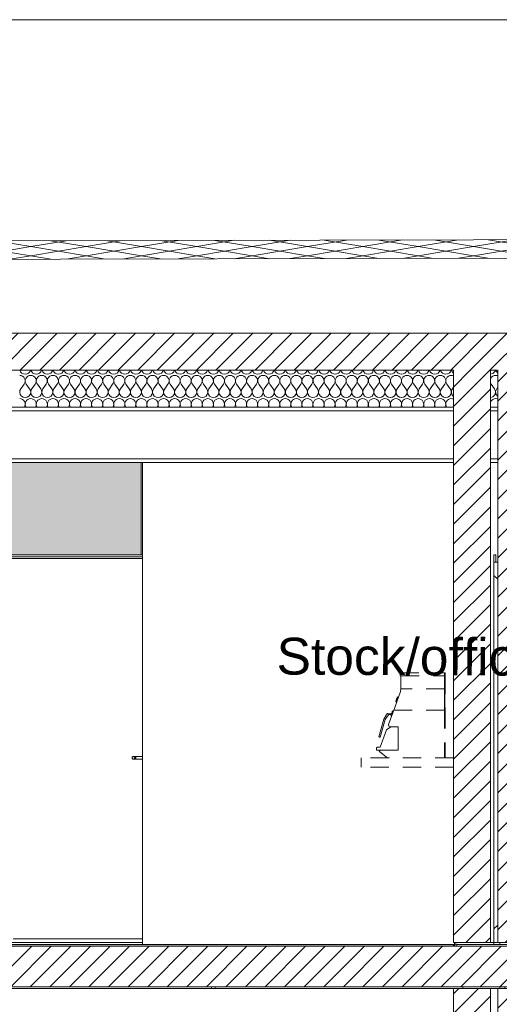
# Model space of a CAD drawing. Header units: millimetres. Extents: x 17009 to 157603, y -19950 to 21829.
# Tile 111 of 208: x 44640 to 47240, y 16495 to 21829. Entities that reach past the tile are written whole.
import ezdxf

# ---------------------------------------------------------------- set-up
doc = ezdxf.new("R2010")
doc.units = ezdxf.units.MM
doc.header["$MEASUREMENT"] = 0
doc.linetypes.add('! STR Pointille', pattern=[175, 100, -75])
for name, color, linetype in [('01-STR_Dalles toitures.ARCHI', 7, 'Continuous'), ('01-STR_Dalles.ARCHI', 7, 'Continuous'), ('01-STR_Murs extérieurs.ARCHI', 7, 'Continuous'), ('01-STR_Murs.ARCHI', 7, 'Continuous'), ('02-CCO_Montants cloisons démontables.ARCHI', 7, 'Continuous'), ('04-SOE_Cloisons .ARCHI', 7, 'Continuous'), ('04-SOE_Faux Plafond.ARCHI', 7, 'Continuous'), ('04-SOE_Revetement de sol.ARCHI', 7, 'Continuous'), ('05-INF _ ANNOTATIONS.ARCHI', 7, 'Continuous'), ('05-INF _ COTATIONS.ARCHI', 7, 'Continuous'), ('06-REP _ EQUIP MOBI _ hors marché.ARCHI', 7, 'Continuous'), ('06-REP _ EQUIP MOBI _ marché.ARCHI', 7, 'Continuous'), ('Portes Archicad', 7, 'Continuous')]:
    doc.layers.add(name, color=color, linetype=linetype)
doc.styles.add('STYLE_GENERE_1', font='arial.ttf')
doc.dimstyles.new('STYLE_GENERE__1', dxfattribs={"dimtxt": 150, "dimasz": 114, "dimexe": 0.18, "dimexo": 400, "dimgap": 0, "dimtad": 1, "dimlfac": 0.001, "dimzin": 0, "dimdsep": 46, "dimtxsty": 'STYLE_GENERE_1', "dimblk": 'ARROWHEAD_2', "dimblk1": 'ARROWHEAD_2', "dimblk2": 'ARROWHEAD_2', "dimcen": 0.09, "dimclrd": 8, "dimclre": 8, "dimclrt": 8, "dimazin": 0, "dimtfac": 1, "dimtdec": 4, "dimtmove": 0, "dimatfit": 3, "dimfxl": 0, "dimtolj": 1, "dimtzin": 0, "dimarcsym": 0})
pattern_1 = [(45, (0, 0), (-53.03301, 53.03301), [])]

# ---------------------------------------------------------------- blocks, each defined once
blk = doc.blocks.new('Élément de coupe_50_1')
at = {"layer": '01-STR_Murs.ARCHI', "linetype": 'Continuous', "lineweight": 0, "true_color": 0x000000}
h = blk.add_hatch(dxfattribs=at)
h.set_pattern_fill('Hachure_simple_0001', color=18, style=0, pattern_type=2)
h.set_pattern_definition(pattern_1)
h.paths.add_polyline_path([(47232.7, 13530), (47432.7, 13530), (47432.7, 16580), (47232.7, 16580)])
at = {"layer": '01-STR_Murs.ARCHI', "color": 7, "linetype": 'Continuous', "lineweight": 5}
for p, q in [((47432.7, 16580), (47232.7, 16580)), ((47232.7, 16170), (47232.7, 13530)), ((47432.7, 16170), (47432.7, 13530)), ((47432.7, 13530), (47232.7, 13530)), ((47443, 13530), (47432.7, 13530))]:
    blk.add_line(p, q, dxfattribs=at)
at = {"layer": '01-STR_Murs.ARCHI', "color": 7, "linetype": 'Continuous', "lineweight": 5, "flags": 128}
for points in [[(47232.7, 16580), (47232.7, 16190), (47232.7, 16170)], [(47432.7, 16580), (47432.7, 16190), (47432.7, 16170)]]:
    blk.add_lwpolyline(points, dxfattribs=at)
blk = doc.blocks.new('Élément de coupe_59_1')
at = {"layer": '01-STR_Murs.ARCHI', "linetype": 'Continuous', "lineweight": 0, "true_color": 0x000000}
h = blk.add_hatch(dxfattribs=at)
h.set_pattern_fill('Hachure_simple_0001', color=18, style=0, pattern_type=2)
h.set_pattern_definition(pattern_1)
h.paths.add_polyline_path([(47191.6, 16580), (46991.6, 16580), (46991.6, 13530), (47191.6, 13530)])
at = {"layer": '01-STR_Murs.ARCHI', "color": 7, "linetype": 'Continuous', "lineweight": 5}
for p, q in [((47191.6, 16580), (46991.6, 16580)), ((46991.6, 16170), (46991.6, 13530)), ((47191.6, 16170), (47191.6, 13530)), ((47191.6, 13530), (46991.6, 13530)), ((47209.7, 13530), (47191.6, 13530))]:
    blk.add_line(p, q, dxfattribs=at)
at = {"layer": '01-STR_Murs.ARCHI', "color": 7, "linetype": 'Continuous', "lineweight": 5, "flags": 128}
for points in [[(46991.6, 16580), (46991.6, 16190), (46991.6, 16170)], [(47191.6, 16580), (47191.6, 16190), (47191.6, 16170)]]:
    blk.add_lwpolyline(points, dxfattribs=at)
blk = doc.blocks.new('Élément de coupe_68_1')
at = {"layer": '01-STR_Murs.ARCHI', "linetype": 'Continuous', "lineweight": 0, "true_color": 0x000000}
h = blk.add_hatch(dxfattribs=at)
h.set_pattern_fill('Hachure_simple_0001', color=18, style=0, pattern_type=2)
h.set_pattern_definition(pattern_1)
h.paths.add_polyline_path([(46991.6, 16830), (47191.6, 16830), (47191.6, 19930), (46991.6, 19930)])
at = {"layer": '01-STR_Murs.ARCHI', "color": 7, "linetype": 'Continuous', "lineweight": 5}
for p, q in [((46991.6, 19430), (46991.6, 17830)), ((47191.6, 19430), (47191.6, 16830)), ((46991.6, 17830), (46991.6, 17780)), ((46991.6, 17780), (46991.6, 16830)), ((47191.6, 16830), (46991.6, 16830)), ((47209.8, 16830), (47191.6, 16830)), ((47210.3, 16830), (47210.1, 16830))]:
    blk.add_line(p, q, dxfattribs=at)
at = {"layer": '01-STR_Murs.ARCHI', "color": 7, "linetype": 'Continuous', "lineweight": 5, "flags": 128}
for points in [[(46991.6, 19930), (46991.6, 19730), (46991.6, 19710), (46991.6, 19450), (46991.6, 19430)], [(47191.6, 19930), (47191.6, 19730), (47191.6, 19710), (47191.6, 19450), (47191.6, 19430)]]:
    blk.add_lwpolyline(points, dxfattribs=at)
blk = doc.blocks.new('Élément de coupe_72_1')
at = {"layer": '01-STR_Murs.ARCHI', "linetype": 'Continuous', "lineweight": 0, "true_color": 0x000000}
h = blk.add_hatch(dxfattribs=at)
h.set_pattern_fill('Hachure_simple_0001', color=18, style=0, pattern_type=2)
h.set_pattern_definition(pattern_1)
h.paths.add_polyline_path([(47232.9, 16830), (47432.9, 16830), (47432.9, 19930), (47232.9, 19930)])
at = {"layer": '01-STR_Murs.ARCHI', "color": 7, "linetype": 'Continuous', "lineweight": 5}
for p, q in [((47232.9, 19430), (47232.9, 16830)), ((47432.9, 19430), (47432.9, 16830)), ((47432.9, 16830), (47232.9, 16830)), ((47451.3, 16830), (47432.9, 16830))]:
    blk.add_line(p, q, dxfattribs=at)
at = {"layer": '01-STR_Murs.ARCHI', "color": 7, "linetype": 'Continuous', "lineweight": 5, "flags": 128}
for points in [[(47232.9, 19930), (47232.9, 19730), (47232.9, 19710), (47232.9, 19450), (47232.9, 19430)], [(47432.9, 19930), (47432.9, 19730), (47432.9, 19710), (47432.9, 19450), (47432.9, 19430)]]:
    blk.add_lwpolyline(points, dxfattribs=at)
blk = doc.blocks.new('Élément de coupe_76_1')
at = {"layer": 'Portes Archicad', "color": 7, "linetype": 'Continuous', "lineweight": 5}
for p, q in [((47210.3, 18930), (47221.2, 18930)), ((47210.3, 16830), (47210.3, 18930)), ((47210.3, 18890), (47232.9, 18890)), ((47221.2, 18930), (47221.2, 18890)), ((47210.3, 18817), (47232.9, 18797.5)), ((47210.3, 16903), (47232.9, 16922.5)), ((47232.9, 16830), (47210.3, 16830))]:
    blk.add_line(p, q, dxfattribs=at)
blk = doc.blocks.new('*X95')
at = {"layer": '01-STR_Dalles toitures.ARCHI', "color": 7, "linetype": 'Continuous', "lineweight": 5}
for p, q in [((44646, 19830), (44664, 19854)), ((44694, 19830), (44676, 19854)), ((44706, 19830), (44724, 19854)), ((44754, 19830), (44736, 19854)), ((44766, 19830), (44784, 19854)), ((44814, 19830), (44796, 19854)), ((44826, 19830), (44844, 19854)), ((44874, 19830), (44856, 19854)), ((44886, 19830), (44904, 19854)), ((44934, 19830), (44916, 19854)), ((44946, 19830), (44964, 19854)), ((44994, 19830), (44976, 19854)), ((45006, 19830), (45024, 19854)), ((45054, 19830), (45036, 19854)), ((45066, 19830), (45084, 19854)), ((45114, 19830), (45096, 19854)), ((45126, 19830), (45144, 19854)), ((45174, 19830), (45156, 19854)), ((45186, 19830), (45204, 19854)), ((45234, 19830), (45216, 19854)), ((45246, 19830), (45264, 19854)), ((45294, 19830), (45276, 19854)), ((45306, 19830), (45324, 19854)), ((45354, 19830), (45336, 19854)), ((45366, 19830), (45384, 19854)), ((45414, 19830), (45396, 19854)), ((45426, 19830), (45444, 19854)), ((45474, 19830), (45456, 19854)), ((45486, 19830), (45504, 19854)), ((45534, 19830), (45516, 19854)), ((45546, 19830), (45564, 19854)), ((45594, 19830), (45576, 19854)), ((45606, 19830), (45624, 19854)), ((45654, 19830), (45636, 19854)), ((45666, 19830), (45684, 19854)), ((45714, 19830), (45696, 19854)), ((45726, 19830), (45744, 19854)), ((45774, 19830), (45756, 19854)), ((45786, 19830), (45804, 19854)), ((45834, 19830), (45816, 19854)), ((45846, 19830), (45864, 19854)), ((45894, 19830), (45876, 19854)), ((45906, 19830), (45924, 19854)), ((45954, 19830), (45936, 19854)), ((45966, 19830), (45984, 19854)), ((46014, 19830), (45996, 19854)), ((46026, 19830), (46044, 19854)), ((46074, 19830), (46056, 19854)), ((46086, 19830), (46104, 19854)), ((46134, 19830), (46116, 19854)), ((46146, 19830), (46164, 19854)), ((46194, 19830), (46176, 19854)), ((46206, 19830), (46224, 19854)), ((46254, 19830), (46236, 19854)), ((46266, 19830), (46284, 19854)), ((46314, 19830), (46296, 19854)), ((46326, 19830), (46344, 19854)), ((46374, 19830), (46356, 19854)), ((46386, 19830), (46404, 19854)), ((46434, 19830), (46416, 19854)), ((46446, 19830), (46464, 19854)), ((46494, 19830), (46476, 19854)), ((46506, 19830), (46524, 19854)), ((46554, 19830), (46536, 19854)), ((46566, 19830), (46584, 19854)), ((46614, 19830), (46596, 19854)), ((46626, 19830), (46644, 19854)), ((46674, 19830), (46656, 19854)), ((46686, 19830), (46704, 19854)), ((46734, 19830), (46716, 19854)), ((46746, 19830), (46764, 19854)), ((46794, 19830), (46776, 19854)), ((46806, 19830), (46824, 19854)), ((46854, 19830), (46836, 19854)), ((46866, 19830), (46884, 19854)), ((46914, 19830), (46896, 19854)), ((46926, 19830), (46944, 19854)), ((46974, 19830), (46956, 19854)), ((46986, 19830), (46991.6, 19837.4))]:
    blk.add_line(p, q, dxfattribs=at)
for centre, start, end in [((44640, 19872), 323.1301, 90), ((44670, 19938), 195.4658, 344.5342), ((44700, 19872), 90, 216.8699), ((44700, 19872), 323.1301, 90), ((44730, 19938), 195.4658, 344.5342), ((44760, 19872), 90, 216.8699), ((44760, 19872), 323.1301, 90), ((44790, 19938), 195.4658, 344.5342), ((44820, 19872), 90, 216.8699), ((44820, 19872), 323.1301, 90), ((44850, 19938), 195.4658, 344.5342), ((44880, 19872), 90, 216.8699), ((44880, 19872), 323.1301, 90), ((44910, 19938), 195.4658, 344.5342), ((44940, 19872), 90, 216.8699), ((44940, 19872), 323.1301, 90), ((44970, 19938), 195.4658, 344.5342), ((45000, 19872), 90, 216.8699), ((45000, 19872), 323.1301, 90), ((45030, 19938), 195.4658, 344.5342), ((45060, 19872), 90, 216.8699), ((45060, 19872), 323.1301, 90), ((45090, 19938), 195.4658, 344.5342), ((45120, 19872), 90, 216.8699), ((45120, 19872), 323.1301, 90), ((45150, 19938), 195.4658, 344.5342), ((45180, 19872), 90, 216.8699), ((45180, 19872), 323.1301, 90), ((45210, 19938), 195.4658, 344.5342), ((45240, 19872), 90, 216.8699), ((45240, 19872), 323.1301, 90), ((45270, 19938), 195.4658, 344.5342), ((45300, 19872), 90, 216.8699), ((45300, 19872), 323.1301, 90), ((45330, 19938), 195.4658, 344.5342), ((45360, 19872), 90, 216.8699), ((45360, 19872), 323.1301, 90), ((45390, 19938), 195.4658, 344.5342), ((45420, 19872), 90, 216.8699), ((45420, 19872), 323.1301, 90), ((45450, 19938), 195.4658, 344.5342), ((45480, 19872), 90, 216.8699), ((45480, 19872), 323.1301, 90), ((45510, 19938), 195.4658, 344.5342), ((45540, 19872), 90, 216.8699), ((45540, 19872), 323.1301, 90), ((45570, 19938), 195.4658, 344.5342), ((45600, 19872), 90, 216.8699), ((45600, 19872), 323.1301, 90), ((45630, 19938), 195.4658, 344.5342), ((45660, 19872), 90, 216.8699), ((45660, 19872), 323.1301, 90), ((45690, 19938), 195.4658, 344.5342), ((45720, 19872), 90, 216.8699), ((45720, 19872), 323.1301, 90), ((45750, 19938), 195.4658, 344.5342), ((45780, 19872), 90, 216.8699), ((45780, 19872), 323.1301, 90), ((45810, 19938), 195.4658, 344.5342), ((45840, 19872), 90, 216.8699), ((45840, 19872), 323.1301, 90), ((45870, 19938), 195.4658, 344.5342), ((45900, 19872), 90, 216.8699), ((45900, 19872), 323.1301, 90), ((45930, 19938), 195.4658, 344.5342), ((45960, 19872), 90, 216.8699), ((45960, 19872), 323.1301, 90), ((45990, 19938), 195.4658, 344.5342), ((46020, 19872), 90, 216.8699), ((46020, 19872), 323.1301, 90), ((46050, 19938), 195.4658, 344.5342), ((46080, 19872), 90, 216.8699), ((46080, 19872), 323.1301, 90), ((46110, 19938), 195.4658, 344.5342), ((46140, 19872), 90, 216.8699), ((46140, 19872), 323.1301, 90), ((46170, 19938), 195.4658, 344.5342), ((46200, 19872), 90, 216.8699), ((46200, 19872), 323.1301, 90), ((46230, 19938), 195.4658, 344.5342), ((46260, 19872), 90, 216.8699), ((46260, 19872), 323.1301, 90), ((46290, 19938), 195.4658, 344.5342), ((46320, 19872), 90, 216.8699), ((46320, 19872), 323.1301, 90), ((46350, 19938), 195.4658, 344.5342), ((46380, 19872), 90, 216.8699), ((46380, 19872), 323.1301, 90), ((46410, 19938), 195.4658, 344.5342), ((46440, 19872), 90, 216.8699), ((46440, 19872), 323.1301, 90), ((46470, 19938), 195.4658, 344.5342), ((46500, 19872), 90, 216.8699), ((46500, 19872), 323.1301, 90), ((46530, 19938), 195.4658, 344.5342), ((46560, 19872), 90, 216.8699), ((46560, 19872), 323.1301, 90), ((46590, 19938), 195.4658, 344.5342), ((46620, 19872), 90, 216.8699), ((46620, 19872), 323.1301, 90), ((46650, 19938), 195.4658, 344.5342), ((46680, 19872), 90, 216.8699), ((46680, 19872), 323.1301, 90), ((46710, 19938), 195.4658, 344.5342), ((46740, 19872), 90, 216.8699), ((46740, 19872), 323.1301, 90), ((46770, 19938), 195.4658, 344.5342), ((46800, 19872), 90, 216.8699), ((46800, 19872), 323.1301, 90), ((46830, 19938), 195.4658, 344.5342), ((46860, 19872), 90, 216.8699), ((46860, 19872), 323.1301, 90), ((46890, 19938), 195.4658, 344.5342), ((46920, 19872), 90, 216.8699), ((46920, 19872), 323.1301, 90), ((46950, 19938), 195.4658, 344.5342), ((46980, 19872), 90, 216.8699), ((46980, 19872), 67.3143, 90), ((47010, 19938), 195.4658, 232.0972), ((44670, 19812), 143.1301, 36.8699), ((44730, 19812), 143.1301, 36.8699), ((44790, 19812), 143.1301, 36.8699), ((44850, 19812), 143.1301, 36.8699), ((44910, 19812), 143.1301, 36.8699), ((44970, 19812), 143.1301, 36.8699), ((45030, 19812), 143.1301, 36.8699), ((45090, 19812), 143.1301, 36.8699), ((45150, 19812), 143.1301, 36.8699), ((45210, 19812), 143.1301, 36.8699), ((45270, 19812), 143.1301, 36.8699), ((45330, 19812), 143.1301, 36.8699), ((45390, 19812), 143.1301, 36.8699), ((45450, 19812), 143.1301, 36.8699), ((45510, 19812), 143.1301, 36.8699), ((45570, 19812), 143.1301, 36.8699), ((45630, 19812), 143.1301, 36.8699), ((45690, 19812), 143.1301, 36.8699), ((45750, 19812), 143.1301, 36.8699), ((45810, 19812), 143.1301, 36.8699), ((45870, 19812), 143.1301, 36.8699), ((45930, 19812), 143.1301, 36.8699), ((45990, 19812), 143.1301, 36.8699), ((46050, 19812), 143.1301, 36.8699), ((46110, 19812), 143.1301, 36.8699), ((46170, 19812), 143.1301, 36.8699), ((46230, 19812), 143.1301, 36.8699), ((46290, 19812), 143.1301, 36.8699), ((46350, 19812), 143.1301, 36.8699), ((46410, 19812), 143.1301, 36.8699), ((46470, 19812), 143.1301, 36.8699), ((46530, 19812), 143.1301, 36.8699), ((46590, 19812), 143.1301, 36.8699), ((46650, 19812), 143.1301, 36.8699), ((46710, 19812), 143.1301, 36.8699), ((46770, 19812), 143.1301, 36.8699), ((46830, 19812), 143.1301, 36.8699), ((46890, 19812), 143.1301, 36.8699), ((46950, 19812), 143.1301, 36.8699), ((47010, 19812), 143.1301, 232.0972), ((44640, 19746), 327.7692, 90), ((44700, 19746), 90, 212.2308), ((44700, 19746), 327.7692, 90), ((44760, 19746), 90, 212.2308), ((44760, 19746), 327.7692, 90), ((44820, 19746), 90, 212.2308), ((44820, 19746), 327.7692, 90), ((44880, 19746), 90, 212.2308), ((44880, 19746), 327.7692, 90), ((44940, 19746), 90, 212.2308), ((44940, 19746), 327.7692, 90), ((45000, 19746), 90, 212.2308), ((45000, 19746), 327.7692, 90), ((45060, 19746), 90, 212.2308), ((45060, 19746), 327.7692, 90), ((45120, 19746), 90, 212.2308), ((45120, 19746), 327.7692, 90), ((45180, 19746), 90, 212.2308), ((45180, 19746), 327.7692, 90), ((45240, 19746), 90, 212.2308), ((45240, 19746), 327.7692, 90), ((45300, 19746), 90, 212.2308), ((45300, 19746), 327.7692, 90), ((45360, 19746), 90, 212.2308), ((45360, 19746), 327.7692, 90), ((45420, 19746), 90, 212.2308), ((45420, 19746), 327.7692, 90), ((45480, 19746), 90, 212.2308), ((45480, 19746), 327.7692, 90), ((45540, 19746), 90, 212.2308), ((45540, 19746), 327.7692, 90), ((45600, 19746), 90, 212.2308), ((45600, 19746), 327.7692, 90), ((45660, 19746), 90, 212.2308), ((45660, 19746), 327.7692, 90), ((45720, 19746), 90, 212.2308), ((45720, 19746), 327.7692, 90), ((45780, 19746), 90, 212.2308), ((45780, 19746), 327.7692, 90), ((45840, 19746), 90, 212.2308), ((45840, 19746), 327.7692, 90), ((45900, 19746), 90, 212.2308), ((45900, 19746), 327.7692, 90), ((45960, 19746), 90, 212.2308), ((45960, 19746), 327.7692, 90), ((46020, 19746), 90, 212.2308), ((46020, 19746), 327.7692, 90), ((46080, 19746), 90, 212.2308), ((46080, 19746), 327.7692, 90), ((46140, 19746), 90, 212.2308), ((46140, 19746), 327.7692, 90), ((46200, 19746), 90, 212.2308), ((46200, 19746), 327.7692, 90), ((46260, 19746), 90, 212.2308), ((46260, 19746), 327.7692, 90), ((46320, 19746), 90, 212.2308), ((46320, 19746), 327.7692, 90), ((46380, 19746), 90, 212.2308), ((46380, 19746), 327.7692, 90), ((46440, 19746), 90, 212.2308), ((46440, 19746), 327.7692, 90), ((46500, 19746), 90, 212.2308), ((46500, 19746), 327.7692, 90), ((46560, 19746), 90, 212.2308), ((46560, 19746), 327.7692, 90), ((46620, 19746), 90, 212.2308), ((46620, 19746), 327.7692, 90), ((46680, 19746), 90, 212.2308), ((46680, 19746), 327.7692, 90), ((46740, 19746), 90, 212.2308), ((46740, 19746), 327.7692, 90), ((46800, 19746), 90, 212.2308), ((46800, 19746), 327.7692, 90), ((46860, 19746), 90, 212.2308), ((46860, 19746), 327.7692, 90), ((46920, 19746), 90, 212.2308), ((46920, 19746), 327.7692, 90), ((46980, 19746), 90, 212.2308), ((46980, 19746), 67.3143, 90)]:
    blk.add_arc(centre, 30, start, end, dxfattribs=at)
blk = doc.blocks.new('*X96')
at = {"layer": '01-STR_Dalles toitures.ARCHI', "color": 7, "linetype": 'Continuous', "lineweight": 5}
for p, q in [((47191.6, 19908.4), (47205.8, 19912.5)), ((47211.8, 19900.9), (47204.2, 19897.5)), ((47205.8, 19912.5), (47216.8, 19924.6)), ((47220, 19902), (47211.8, 19900.9)), ((47216.8, 19924.6), (47217.9, 19930)), ((47228.2, 19900.9), (47220, 19902)), ((47222.1, 19930), (47223.2, 19924.6)), ((47223.2, 19924.6), (47232.9, 19913.9)), ((47232.9, 19898.8), (47228.2, 19900.9)), ((47193.2, 19885.4), (47191.6, 19880.7)), ((47191.6, 19863.1), (47192, 19861.2)), ((47192, 19861.2), (47196, 19854)), ((47197.9, 19892.2), (47193.2, 19885.4)), ((47214, 19830), (47196, 19854)), ((47204.2, 19897.5), (47197.9, 19892.2)), ((47205.8, 19786.5), (47216.8, 19798.6)), ((47219.9, 19814.7), (47214, 19830)), ((47216.8, 19798.6), (47219.9, 19814.7)), ((47226, 19830), (47220.1, 19814.7)), ((47220.1, 19814.7), (47223.2, 19798.6)), ((47223.2, 19798.6), (47232.9, 19787.9)), ((47226, 19830), (47232.9, 19839.2)), ((47191.6, 19782.4), (47205.8, 19786.5)), ((47193.2, 19759.4), (47191.6, 19754.7)), ((47197.9, 19766.2), (47193.2, 19759.4)), ((47204.2, 19771.5), (47197.9, 19766.2)), ((47211.8, 19774.9), (47204.2, 19771.5)), ((47220, 19776), (47211.8, 19774.9)), ((47228.2, 19774.9), (47220, 19776)), ((47232.9, 19772.8), (47228.2, 19774.9)), ((47191.6, 19737.1), (47192, 19735.2)), ((47192, 19735.2), (47194.9, 19730))]:
    blk.add_line(p, q, dxfattribs=at)
blk = doc.blocks.new('Élément de coupe_77_1')
at = {"layer": '01-STR_Dalles toitures.ARCHI', "linetype": 'Continuous', "lineweight": 0, "true_color": 0x000000}
h = blk.add_hatch(dxfattribs=at)
h.set_pattern_fill('Hachure_simple_0001', color=18, style=0, pattern_type=2)
h.set_pattern_definition(pattern_1)
h.paths.add_polyline_path([(30252.5, 19930), (75896, 19930), (75896, 20130), (30252.5, 20130)])
at = {"layer": '01-STR_Dalles toitures.ARCHI', "color": 7, "linetype": 'Continuous', "lineweight": 5}
for p, q in [((75896, 20130), (30252.5, 20130)), ((46991.6, 19930), (30432.5, 19930)), ((47232.9, 19930), (47191.6, 19930)), ((46991.6, 19710), (41173, 19710)), ((47232.9, 19710), (47191.6, 19710))]:
    blk.add_line(p, q, dxfattribs=at)
at = {"layer": '01-STR_Dalles toitures.ARCHI', "color": 7, "linetype": 'Continuous', "lineweight": 5, "flags": 128}
blk.add_lwpolyline([(46991.6, 19730), (41173, 19730), (41075, 19730), (31734.8, 19730), (30432.5, 19730)], dxfattribs=at)
at = {"layer": '01-STR_Dalles toitures.ARCHI', "lineweight": 0}
for name in ['*X95', '*X96']:
    blk.add_blockref(name, (0, 0), dxfattribs=at)
blk = doc.blocks.new('Élément de coupe_78_1')
at = {"layer": '01-STR_Dalles.ARCHI', "linetype": 'Continuous', "lineweight": 0, "true_color": 0x000000}
h = blk.add_hatch(dxfattribs=at)
h.set_pattern_fill('Hachure_simple_0001', color=18, style=0, pattern_type=2)
h.set_pattern_definition(pattern_1)
h.paths.add_polyline_path([(30243.7, 16590), (76016, 16590), (76016, 16810), (30243.7, 16810)])
at = {"layer": '01-STR_Dalles.ARCHI', "color": 7, "linetype": 'Continuous', "lineweight": 5}
for p, q in [((47432.8, 16810), (46991.6, 16810)), ((76016, 16590), (30462.5, 16590))]:
    blk.add_line(p, q, dxfattribs=at)
at = {"layer": '01-STR_Dalles.ARCHI', "color": 7, "linetype": 'Continuous', "lineweight": 5, "flags": 128}
blk.add_lwpolyline([(46991.6, 16810), (41173, 16810), (30462.5, 16810), (30442.5, 16810), (30342.5, 16810)], dxfattribs=at)
blk = doc.blocks.new('Élément de coupe_171_1')
at = {"layer": '04-SOE_Cloisons .ARCHI', "color": 7, "linetype": 'Continuous', "lineweight": 5}
for p, q in [((47009.7, 16819), (47209.6, 16819)), ((47209.6, 16819), (47209.6, 16830)), ((47209.8, 16819), (47209.6, 16819)), ((47209.8, 16819), (47209.8, 16830)), ((47209.8, 16830), (47209.8, 16819)), ((47210.1, 16819), (47209.8, 16819)), ((47210.1, 16830), (47210.1, 16819)), ((47210.2, 16830), (47210.2, 16819)), ((47210.3, 16830), (47210.3, 16819))]:
    blk.add_line(p, q, dxfattribs=at)
blk = doc.blocks.new('Élément de coupe_382_1')
at = {"layer": '04-SOE_Cloisons .ARCHI', "color": 7, "linetype": 'Continuous', "lineweight": 5}
for p, q in [((45305, 19430), (45305, 16819)), ((45305, 16819), (46997.9, 16819)), ((46997.9, 16830), (46997.9, 16819)), ((46997.9, 16819), (46998.5, 16819)), ((46998.5, 16819.5), (46998.5, 16830)), ((46998.5, 16819), (46998.5, 16819.5))]:
    blk.add_line(p, q, dxfattribs=at)
blk = doc.blocks.new('Élément de coupe_385_1')
at = {"layer": '04-SOE_Cloisons .ARCHI', "color": 7, "linetype": 'Continuous', "lineweight": 5}
for p, q in [((42915.4, 19430), (42915.4, 19419)), ((42915.4, 18919), (45305, 18919)), ((42915.4, 16830), (42915.4, 16819)), ((42915.4, 16819), (45305, 16819))]:
    blk.add_line(p, q, dxfattribs=at)
blk = doc.blocks.new('Élément de coupe_485_1')
at = {"layer": '04-SOE_Faux Plafond.ARCHI', "color": 7, "linetype": 'Continuous', "lineweight": 5}
for p, q in [((47232.9, 19730), (47191.6, 19730)), ((46991.6, 19450), (41173, 19450)), ((46991.6, 19430), (41173, 19430)), ((47232.9, 19450), (47191.6, 19450)), ((47232.9, 19430), (47191.6, 19430))]:
    blk.add_line(p, q, dxfattribs=at)
blk = doc.blocks.new('Élément de coupe_486_1')
at = {"layer": '04-SOE_Faux Plafond.ARCHI', "color": 7, "linetype": 'Continuous', "lineweight": 5}
for p, q in [((46991.6, 16580), (30462.5, 16580)), ((47232.7, 16580), (47191.6, 16580))]:
    blk.add_line(p, q, dxfattribs=at)
blk = doc.blocks.new('Élément de coupe_514_1')
at = {"layer": '01-STR_Murs extérieurs.ARCHI', "color": 7, "linetype": 'Continuous', "lineweight": 5}
blk.add_line((45679.6, 16580), (45679.6, 16590), dxfattribs=at)
blk = doc.blocks.new('Élément de coupe_515_1')
at = {"layer": '01-STR_Murs extérieurs.ARCHI', "color": 7, "linetype": 'Continuous', "lineweight": 5}
for p, q in [((47043.1, 16818.6), (47043.1, 16819)), ((47243.1, 16830), (47243.1, 16818.6)), ((47270.8, 16818.6), (47270.8, 16819)), ((45699.6, 16590), (45699.6, 16580)), ((47043.1, 16580), (47043.1, 16590)), ((47243.1, 16590), (47243.1, 16580)), ((47270.8, 16580), (47270.8, 16590))]:
    blk.add_line(p, q, dxfattribs=at)
blk = doc.blocks.new('*X552')
at = {"layer": '01-STR_Dalles toitures.ARCHI', "color": 7, "linetype": 'Continuous', "lineweight": 5}
for p, q in [((44400, 20600), (44700, 20550)), ((44700, 20600), (44400, 20550)), ((44513.6, 20631.1), (44700, 20600)), ((44891.3, 20631.9), (44700, 20600)), ((44700, 20600), (45000, 20550)), ((45000, 20600), (44700, 20550)), ((44809.7, 20631.7), (45000, 20600)), ((45195.2, 20632.5), (45000, 20600)), ((45000, 20600), (45300, 20550)), ((45300, 20600), (45000, 20550)), ((45105.9, 20632.3), (45300, 20600)), ((45499.1, 20633.2), (45300, 20600)), ((45300, 20600), (45600, 20550)), ((45600, 20600), (45300, 20550)), ((45402.1, 20633), (45600, 20600)), ((45803.1, 20633.8), (45600, 20600)), ((45600, 20600), (45900, 20550)), ((45900, 20600), (45600, 20550)), ((45698.3, 20633.6), (45900, 20600)), ((46107, 20634.5), (45900, 20600)), ((45900, 20600), (46200, 20550)), ((46200, 20600), (45900, 20550)), ((45994.5, 20634.3), (46200, 20600)), ((46410.9, 20635.1), (46200, 20600)), ((46200, 20600), (46500, 20550)), ((46500, 20600), (46200, 20550)), ((46290.7, 20634.9), (46500, 20600)), ((46714.8, 20635.8), (46500, 20600)), ((46500, 20600), (46800, 20550)), ((46800, 20600), (46500, 20550)), ((46586.8, 20635.5), (46800, 20600)), ((47018.7, 20636.5), (46800, 20600)), ((46800, 20600), (47100, 20550)), ((47100, 20600), (46800, 20550)), ((46883, 20636.2), (47100, 20600)), ((47322.6, 20637.1), (47100, 20600)), ((47100, 20600), (47400, 20550)), ((47400, 20600), (47100, 20550)), ((47179.2, 20636.8), (47400, 20600)), ((44700, 20550), (44587.4, 20531.2)), ((44700, 20550), (44809.7, 20531.7)), ((45000, 20550), (44891.3, 20531.9)), ((45000, 20550), (45105.9, 20532.3)), ((45300, 20550), (45195.2, 20532.5)), ((45300, 20550), (45402.1, 20533)), ((45600, 20550), (45499.1, 20533.2)), ((45600, 20550), (45698.3, 20533.6)), ((45900, 20550), (45803.1, 20533.8)), ((45900, 20550), (45994.5, 20534.3)), ((46200, 20550), (46107, 20534.5)), ((46200, 20550), (46290.7, 20534.9)), ((46500, 20550), (46410.9, 20535.1)), ((46500, 20550), (46586.8, 20535.5)), ((46800, 20550), (46714.8, 20535.8)), ((46800, 20550), (46883, 20536.2)), ((47100, 20550), (47018.7, 20536.5)), ((47100, 20550), (47179.2, 20536.8))]:
    blk.add_line(p, q, dxfattribs=at)
blk = doc.blocks.new('Élément de coupe_526_1')
at = {"layer": '01-STR_Dalles toitures.ARCHI', "color": 7, "linetype": 'Continuous', "lineweight": 5}
blk.add_line((34965, 21829.2), (71276.1, 21829.2), dxfattribs=at)
at = {"layer": '01-STR_Dalles toitures.ARCHI', "color": 8, "linetype": 'Continuous', "lineweight": 5, "flags": 128}
for points in [[(76816.1, 19958.4), (74614.8, 20695.7), (31255.8, 20602.6), (29332.4, 19958.4)], [(76816.1, 19858.4), (74614.8, 20595.7), (31255.8, 20502.6), (29332.4, 19858.4)]]:
    blk.add_lwpolyline(points, dxfattribs=at)
at = {"layer": '01-STR_Dalles toitures.ARCHI', "lineweight": 0}
blk.add_blockref('*X552', (0, 0), dxfattribs=at)
blk = doc.blocks.new('Élément de coupe_561_1')
at = {"layer": '04-SOE_Revetement de sol.ARCHI', "color": 7, "linetype": 'Continuous', "lineweight": 5}
for p, q in [((47009.7, 16818.6), (47010.3, 16818.6)), ((47010.3, 16818.6), (47432.8, 16818.6))]:
    blk.add_line(p, q, dxfattribs=at)
blk = doc.blocks.new('Élément de coupe_563_1')
at = {"layer": '04-SOE_Revetement de sol.ARCHI', "linetype": 'Continuous', "lineweight": 0, "true_color": 0x3f3f3f}
blk.add_hatch(color=250, dxfattribs=at).paths.add_polyline_path([(41173, 16810), (46991.6, 16810), (46991.6, 16818.6), (41173, 16818.6)])
at = {"layer": '04-SOE_Revetement de sol.ARCHI', "color": 7, "linetype": 'Continuous', "lineweight": 5}
for p, q in [((46991.6, 16818.6), (41173, 16818.6)), ((46991.6, 16818.6), (46998, 16818.6)), ((46991.6, 16818.6), (46991.6, 16810)), ((46998, 16810), (46998, 16818.6))]:
    blk.add_line(p, q, dxfattribs=at)
blk = doc.blocks.new('Élément de coupe_726_1')
at = {"layer": '02-CCO_Montants cloisons démontables.ARCHI', "color": 7, "linetype": 'Continuous', "lineweight": 5}
for p, q in [((44165.6, 16850), (44328.2, 16850)), ((44165.6, 16830), (44334.4, 16830)), ((44412.1, 16830), (44543.3, 16830)), ((44418.4, 16850), (44523.1, 16850)), ((44543.5, 16830), (44553.6, 16830)), ((44553.8, 16830), (44563.8, 16830)), ((44564, 16830), (44574.1, 16830)), ((44574.3, 16830), (44584.4, 16830)), ((44584.6, 16830), (45305, 16830)), ((44604.8, 16850), (45305, 16850))]:
    blk.add_line(p, q, dxfattribs=at)
blk = doc.blocks.new('Élément de coupe_727_1')
at = {"layer": '02-CCO_Montants cloisons démontables.ARCHI', "color": 7, "linetype": 'Continuous', "lineweight": 5}
for p, q in [((44165.6, 18930), (45305, 18930)), ((44165.6, 18910), (45305, 18910))]:
    blk.add_line(p, q, dxfattribs=at)
blk = doc.blocks.new('Élément de coupe_887_1')
at = {"layer": '04-SOE_Revetement de sol.ARCHI', "color": 7, "linetype": 'Continuous', "lineweight": 5}
for p, q in [((45403.6, 16818.6), (45403.6, 16819)), ((46998.5, 16819.5), (47009.7, 16819.5)), ((46998.5, 16810), (46998.5, 16819)), ((47009.7, 16819.5), (47009.7, 16819)), ((47009.7, 16810), (47009.7, 16819))]:
    blk.add_line(p, q, dxfattribs=at)
blk = doc.blocks.new('Élément de coupe_1102_1')
at = {"layer": 'Portes Archicad', "color": 7, "linetype": 'Continuous', "lineweight": 5}
for p, q in [((45249.2, 17831.4), (45249.1, 17830)), ((45249.1, 17830), (45249.2, 17828.6)), ((45249.6, 17832.7), (45249.2, 17831.4)), ((45249.2, 17828.6), (45249.6, 17827.3)), ((45250.2, 17833.9), (45249.6, 17832.7)), ((45249.6, 17827.3), (45250.2, 17826.1)), ((45251.1, 17834.9), (45250.2, 17833.9)), ((45250.2, 17826.1), (45251.1, 17825.1)), ((45252.2, 17835.8), (45251.1, 17834.9)), ((45251.1, 17825.1), (45252.2, 17824.2)), ((45253.4, 17836.5), (45252.2, 17835.8)), ((45252.2, 17824.2), (45253.4, 17823.5)), ((45254.7, 17836.9), (45253.4, 17836.5)), ((45253.4, 17823.5), (45254.7, 17823.1)), ((45256.1, 17837), (45254.7, 17836.9)), ((45254.7, 17823.1), (45256.1, 17823)), ((45257.4, 17836.9), (45256.1, 17837)), ((45256.6, 17837), (45256.1, 17837)), ((45256.1, 17823), (45257.4, 17823.1)), ((45256.6, 17823), (45256.1, 17823)), ((45259.3, 17837), (45256.6, 17837)), ((45259.3, 17823), (45256.6, 17823)), ((45258.7, 17836.5), (45257.4, 17836.9)), ((45257.4, 17823.1), (45258.7, 17823.5)), ((45260, 17835.8), (45258.7, 17836.5)), ((45258.7, 17823.5), (45260, 17824.2)), ((45266.2, 17837), (45259.3, 17837)), ((45266.2, 17823), (45259.3, 17823)), ((45261, 17834.9), (45260, 17835.8)), ((45260, 17824.2), (45261, 17825.1)), ((45261.9, 17833.9), (45261, 17834.9)), ((45261, 17825.1), (45261.9, 17826.1)), ((45262.5, 17832.7), (45261.9, 17833.9)), ((45261.9, 17826.1), (45262.5, 17827.3)), ((45262.9, 17831.4), (45262.5, 17832.7)), ((45262.5, 17827.3), (45262.9, 17828.6)), ((45263.7, 17834.9), (45262.7, 17835.8)), ((45262.7, 17824.2), (45263.7, 17825.1)), ((45263.1, 17830), (45262.9, 17831.4)), ((45262.9, 17828.6), (45263.1, 17830)), ((45264.4, 17833.9), (45263.7, 17834.9)), ((45263.7, 17825.1), (45264.4, 17826.1)), ((45265, 17832.7), (45264.4, 17833.9)), ((45264.4, 17826.1), (45265, 17827.3)), ((45265.4, 17831.4), (45265, 17832.7)), ((45265, 17827.3), (45265.4, 17828.6)), ((45265.5, 17830), (45265.4, 17831.4)), ((45265.4, 17828.6), (45265.5, 17830)), ((45275.8, 17837), (45266.2, 17837)), ((45275.8, 17823), (45266.2, 17823)), ((45268.8, 17834.9), (45268.2, 17835.8)), ((45268.2, 17824.2), (45268.8, 17825.1)), ((45269.2, 17833.9), (45268.8, 17834.9)), ((45268.8, 17825.1), (45269.2, 17826.1)), ((45269.6, 17832.7), (45269.2, 17833.9)), ((45269.2, 17826.1), (45269.6, 17827.3)), ((45269.8, 17831.4), (45269.6, 17832.7)), ((45269.6, 17827.3), (45269.8, 17828.6)), ((45269.8, 17830), (45269.8, 17831.4)), ((45269.8, 17828.6), (45269.8, 17830)), ((45305, 17837), (45275.8, 17837)), ((45305, 17823), (45275.8, 17823))]:
    blk.add_line(p, q, dxfattribs=at)
blk = doc.blocks.new('Élément de coupe_1107_1')
at = {"layer": '06-REP _ EQUIP MOBI _ hors marché.ARCHI', "color": 252, "linetype": '! STR Pointille', "lineweight": 5}
for p, q in [((46490.7, 17830), (46490.7, 17780)), ((46991.6, 17830), (46490.7, 17830)), ((46991.6, 17780), (46490.7, 17780))]:
    blk.add_line(p, q, dxfattribs=at)
blk = doc.blocks.new('Élément de coupe_1108_1')
at = {"layer": '06-REP _ EQUIP MOBI _ hors marché.ARCHI', "color": 252, "linetype": '! STR Pointille', "lineweight": 5}
for p, q in [((46703.3, 18289.9), (46943.4, 18289.9)), ((46703.3, 18274.9), (46703.3, 18289.9)), ((46706.4, 18274.9), (46703.3, 18274.9)), ((46706.4, 18202.9), (46706.4, 18274.9)), ((46706.4, 18274.9), (46943.4, 18274.9)), ((46943.4, 18289.9), (46943.4, 18274.9)), ((46943.4, 18289.9), (46946.7, 18289.9)), ((46943.4, 18274.9), (46943.4, 18202.9)), ((46943.4, 18274.9), (46944.8, 18274.9)), ((46944.8, 18274.9), (46946.7, 18274.9)), ((46946.7, 18289.9), (46946.7, 18274.9)), ((46946.7, 18274.9), (46946.7, 18103.3)), ((46704.1, 18189.7), (46706.4, 18202.9)), ((46943.4, 18202.9), (46706.4, 18202.9)), ((46943.4, 18202.9), (46943.4, 18103.3)), ((46943.4, 18202.9), (46944.8, 18202.9)), ((46944.8, 18202.9), (46944.8, 18103.3)), ((46672.8, 18103.3), (46704.1, 18189.7)), ((46679.1, 18136.2), (46680.2, 18139.7)), ((46680.2, 18139.7), (46681.6, 18144.1)), ((46680.3, 18136.3), (46686.5, 18155.3)), ((46681.6, 18144.1), (46683.1, 18148.7)), ((46683.1, 18135.3), (46689.3, 18154.4)), ((46683.1, 18148.7), (46684.5, 18153)), ((46683.3, 18135.3), (46689.5, 18154.4)), ((46689.4, 18154.4), (46683.3, 18135.3)), ((46689.6, 18154.4), (46683.4, 18135.3)), ((46683.5, 18135.3), (46689.7, 18154.4)), ((46683.6, 18135.3), (46689.8, 18154.4)), ((46689.8, 18154.4), (46683.6, 18135.3)), ((46683.8, 18135.3), (46690, 18154.4)), ((46689.9, 18154.4), (46683.8, 18135.3)), ((46683.8, 18134.6), (46684.9, 18138.2)), ((46690.1, 18154.4), (46683.9, 18135.3)), ((46685.2, 18138.2), (46684, 18134.6)), ((46684.5, 18153), (46685.7, 18156.6)), ((46684.9, 18138.2), (46686.3, 18142.5)), ((46686.6, 18142.5), (46685.2, 18138.2)), ((46685.7, 18156.6), (46686.5, 18158.9)), ((46686.3, 18142.5), (46687.8, 18147.2)), ((46686.5, 18158.9), (46686.8, 18159.7)), ((46689.3, 18154.4), (46686.5, 18155.3)), ((46689.5, 18154.4), (46686.6, 18155.3)), ((46689.4, 18154.4), (46686.6, 18155.3)), ((46688.1, 18147.2), (46686.6, 18142.5)), ((46691.6, 18158.2), (46686.8, 18159.7)), ((46689.7, 18154.4), (46686.8, 18155.3)), ((46689.6, 18154.4), (46686.8, 18155.3)), ((46689.8, 18154.4), (46686.9, 18155.3)), ((46689.8, 18154.4), (46687, 18155.3)), ((46690, 18154.4), (46687.1, 18155.3)), ((46689.9, 18154.4), (46687.1, 18155.3)), ((46690.1, 18154.4), (46687.3, 18155.3)), ((46687.8, 18147.2), (46689.3, 18151.5)), ((46689.5, 18151.5), (46688.1, 18147.2)), ((46689.3, 18151.5), (46690.4, 18155)), ((46690.7, 18155), (46689.5, 18151.5)), ((46690.4, 18155), (46691.2, 18157.4)), ((46691.4, 18157.4), (46690.7, 18155)), ((46691.2, 18157.4), (46691.6, 18158.2)), ((46691.6, 18158.2), (46691.4, 18157.4)), ((46639.5, 18011.2), (46667.4, 18088.3)), ((46667.4, 18088.3), (46672.8, 18103.3)), ((46943.4, 18088.3), (46667.4, 18088.3)), ((46678.2, 18133.1), (46678.4, 18133.9)), ((46682.9, 18131.5), (46678.2, 18133.1)), ((46678.4, 18133.9), (46679.1, 18136.2)), ((46683.1, 18135.3), (46680.3, 18136.3)), ((46683.2, 18132.3), (46682.9, 18131.5)), ((46682.9, 18131.5), (46683.1, 18132.3)), ((46683.1, 18132.3), (46683.8, 18134.6)), ((46684, 18134.6), (46683.2, 18132.3)), ((46943.4, 18103.3), (46943.4, 18088.3)), ((46943.4, 18088.3), (46943.4, 17830)), ((46943.4, 18088.3), (46946.7, 18088.3)), ((46944.8, 18103.3), (46946.7, 18103.3)), ((46946.7, 18103.3), (46946.7, 18088.3)), ((46946.7, 18088.3), (46946.7, 17830)), ((46586.7, 17943.5), (46614.2, 18039.6)), ((46594.3, 17941.2), (46621.9, 18037.4)), ((46614.2, 18039.6), (46627.2, 18060.9)), ((46621.9, 18037.4), (46633.9, 18056.5)), ((46627.2, 18060.9), (46634.5, 18070.4)), ((46633.9, 18056.5), (46640.8, 18065.5)), ((46634.5, 18070.4), (46656.7, 18072.3)), ((46640.8, 18065.5), (46654.4, 18064.9)), ((46652.1, 18057.6), (46652.3, 18058.4)), ((46655.8, 18056.4), (46652.1, 18057.6)), ((46652.3, 18058.4), (46653, 18060.7)), ((46653, 18060.7), (46654.1, 18064.3)), ((46654.1, 18064.3), (46655.5, 18068.6)), ((46655.5, 18068.6), (46657, 18073.2)), ((46657, 18073.2), (46658.5, 18077.6)), ((46658.5, 18077.6), (46659.7, 18081.1)), ((46659.7, 18081.1), (46660.5, 18083.4)), ((46660.5, 18083.4), (46660.8, 18084.2)), ((46665.4, 18082.7), (46660.8, 18084.2)), ((46594.5, 17886.9), (46628.6, 17981.1)), ((46628.6, 17981.1), (46652.2, 17998.6)), ((46639.1, 18007.6), (46639.5, 18011.2)), ((46640.5, 18004.1), (46639.1, 18007.6)), ((46643.4, 18001.2), (46640.5, 18004.1)), ((46647.5, 17999.3), (46643.4, 18001.2)), ((46652.2, 17998.6), (46647.5, 17999.3)), ((46652.2, 17998.6), (46692.2, 17998.6)), ((46692.2, 17998.6), (46692.2, 17886.9)), ((46692.4, 17998.6), (46692.2, 17998.6)), ((46692.4, 17871.9), (46692.4, 17998.6)), ((46586.7, 17943.5), (46587.1, 17943.3)), ((46587.1, 17943.3), (46588.5, 17942.9)), ((46588.5, 17942.9), (46590.5, 17942.4)), ((46590.5, 17942.4), (46592.4, 17941.8)), ((46592.4, 17941.8), (46593.8, 17941.4)), ((46593.8, 17941.4), (46594.3, 17941.2)), ((46573.5, 17882.9), (46573.7, 17884.1)), ((46573.5, 17871.9), (46573.5, 17882.9)), ((46597.5, 17871.9), (46573.5, 17871.9)), ((46573.7, 17884.1), (46574.5, 17885.2)), ((46574.5, 17885.2), (46575.6, 17886.1)), ((46575.6, 17886.1), (46577.1, 17886.7)), ((46577.1, 17886.7), (46578.7, 17886.9)), ((46578.7, 17886.9), (46594.5, 17886.9)), ((46592.6, 17870.5), (46594.9, 17871.5)), ((46594.9, 17871.5), (46597.5, 17871.9)), ((46597.5, 17871.9), (46692.4, 17871.9)), ((46692.2, 17886.9), (46692.4, 17871.9)), ((46589.6, 17865.2), (46589.8, 17867.2)), ((46590.4, 17863.3), (46589.6, 17865.2)), ((46589.8, 17867.2), (46590.8, 17869)), ((46591.9, 17861.6), (46590.4, 17863.3)), ((46590.8, 17869), (46592.6, 17870.5)), ((46626, 17835.8), (46591.9, 17861.6)), ((46634.6, 17831.4), (46626, 17835.8)), ((46644.2, 17830), (46634.6, 17831.4))]:
    blk.add_line(p, q, dxfattribs=at)
blk = doc.blocks.new('Élément de coupe_1121_1')
at = {"layer": '01-STR_Murs extérieurs.ARCHI', "color": 7, "linetype": 'Continuous', "lineweight": 5}
for p, q in [((47043.1, 16819), (47043.1, 16818.6)), ((47043.1, 16590), (47043.1, 16580))]:
    blk.add_line(p, q, dxfattribs=at)
blk = doc.blocks.new('*D1241')
at = {"layer": '05-INF _ COTATIONS.ARCHI', "color": 8, "linetype": 'Continuous', "lineweight": 5}
for p, q in [((31709.6, 19666.7), (31559.6, 19753.3)), ((31634.6, 19710), (31634.6, 19783.3)), ((32034.6, 19710), (31522.1, 19710)), ((31634.6, 16818.6), (31634.6, 19710)), ((31559.6, 16861.9), (31709.6, 16775.3)), ((32034.6, 16818.6), (31522.1, 16818.6)), ((31634.6, 16745.2), (31634.6, 16818.6))]:
    blk.add_line(p, q, dxfattribs=at)
at = {"layer": '05-INF _ COTATIONS.ARCHI', "color": 8, "lineweight": 5, "insert": (31604.6, 18064.1), "char_height": 150, "attachment_point": 7, "rotation": 90, "style": 'STYLE_GENERE_1'}
blk.add_mtext('\\A1;{\\pql;\\fArial|b0|i0|c0|p0;\\W1.000000;2,89}', dxfattribs=at)
blk = doc.blocks.new('ARROWHEAD_2')
at = {"color": 0, "linetype": 'Continuous', "lineweight": 0}
for p, q in [((-0.378, -0.655), (0.378, 0.655)), ((0, 0), (-1, 0))]:
    blk.add_line(p, q, dxfattribs=at)
blk = doc.blocks.new('*D1242')
at = {"layer": '05-INF _ COTATIONS.ARCHI', "color": 8, "linetype": 'Continuous', "lineweight": 5}
for p, q in [((33194.8, 19386.7), (33044.8, 19473.3)), ((33119.8, 19430), (33119.8, 19503.3)), ((33519.8, 19430), (33007.3, 19430)), ((33119.8, 16818.6), (33119.8, 19430)), ((33044.8, 16861.9), (33194.8, 16775.3)), ((33232.3, 16818.6), (32719.8, 16818.6)), ((33119.8, 16745.2), (33119.8, 16818.6))]:
    blk.add_line(p, q, dxfattribs=at)
at = {"layer": '05-INF _ COTATIONS.ARCHI', "color": 8, "lineweight": 5, "insert": (33089.8, 17924.1), "char_height": 150, "attachment_point": 7, "rotation": 90, "style": 'STYLE_GENERE_1'}
blk.add_mtext('\\A1;{\\pql;\\fArial|b0|i0|c0|p0;\\W1.000000;2,61}', dxfattribs=at)

msp = doc.modelspace()

# ---------------------------------------------------------------- hatches: boundary and pattern name
at = {"layer": '06-REP _ EQUIP MOBI _ marché.ARCHI', "linetype": 'Continuous', "lineweight": 50}
msp.add_hatch(color=255, dxfattribs=at).paths.add_polyline_path([(41225.46, 18930), (45298.535, 18930), (45298.535, 19430), (41225.46, 19430)])

# ---------------------------------------------------------------- linework, layer by layer
at = {"layer": '06-REP _ EQUIP MOBI _ marché.ARCHI', "color": 7, "linetype": 'Continuous', "lineweight": 5, "flags": 128}
msp.add_lwpolyline([(41225.46, 18930), (45298.535, 18930), (45298.535, 19430), (41225.46, 19430)], close=True, dxfattribs=at)

# ---------------------------------------------------------------- block references
at = {"layer": '01-STR_Dalles toitures.ARCHI', "lineweight": 0}
for name in ['Élément de coupe_526_1', 'Élément de coupe_77_1']:
    msp.add_blockref(name, (0, 0), dxfattribs=at)
at = {"layer": '01-STR_Dalles.ARCHI', "lineweight": 0}
msp.add_blockref('Élément de coupe_78_1', (0, 0), dxfattribs=at)
at = {"layer": '01-STR_Murs extérieurs.ARCHI', "lineweight": 0}
for name in ['Élément de coupe_515_1', 'Élément de coupe_1121_1', 'Élément de coupe_514_1']:
    msp.add_blockref(name, (0, 0), dxfattribs=at)
at = {"layer": '01-STR_Murs.ARCHI', "lineweight": 0}
for name in ['Élément de coupe_68_1', 'Élément de coupe_72_1', 'Élément de coupe_59_1', 'Élément de coupe_50_1']:
    msp.add_blockref(name, (0, 0), dxfattribs=at)
at = {"layer": '02-CCO_Montants cloisons démontables.ARCHI', "lineweight": 0}
for name in ['Élément de coupe_727_1', 'Élément de coupe_726_1']:
    msp.add_blockref(name, (0, 0), dxfattribs=at)
at = {"layer": '04-SOE_Cloisons .ARCHI', "lineweight": 0}
for name in ['Élément de coupe_385_1', 'Élément de coupe_382_1', 'Élément de coupe_171_1']:
    msp.add_blockref(name, (0, 0), dxfattribs=at)
at = {"layer": '04-SOE_Faux Plafond.ARCHI', "lineweight": 0}
for name in ['Élément de coupe_485_1', 'Élément de coupe_486_1']:
    msp.add_blockref(name, (0, 0), dxfattribs=at)
at = {"layer": '04-SOE_Revetement de sol.ARCHI', "lineweight": 0}
for name in ['Élément de coupe_563_1', 'Élément de coupe_887_1', 'Élément de coupe_561_1']:
    msp.add_blockref(name, (0, 0), dxfattribs=at)
at = {"layer": '06-REP _ EQUIP MOBI _ hors marché.ARCHI', "lineweight": 0}
for name in ['Élément de coupe_1108_1', 'Élément de coupe_1107_1']:
    msp.add_blockref(name, (0, 0), dxfattribs=at)
at = {"layer": 'Portes Archicad', "lineweight": 0}
for name in ['Élément de coupe_76_1', 'Élément de coupe_1102_1']:
    msp.add_blockref(name, (0, 0), dxfattribs=at)

# ---------------------------------------------------------------- texts
at = {"layer": '05-INF _ ANNOTATIONS.ARCHI', "color": 7, "linetype": 'Continuous', "lineweight": 5, "insert": (46032.766, 18379.764), "char_height": 200, "attachment_point": 4, "rotation": 359.745113, "style": 'STYLE_GENERE_1'}
msp.add_mtext('\\A1;{\\pql;\\fArial|b0|i0|c0|p0;\\W1.000000;Stock/office}', dxfattribs=at)

# ---------------------------------------------------------------- dimensions: what is measured, and where the dimension line sits
at = {"layer": '05-INF _ COTATIONS.ARCHI', "color": 8, "linetype": 'Continuous', "lineweight": 5}
for base, p1, p2, picture, middle in [((31634.589, 19710), (31637.004, 16818.6), (53074.251, 19710), '*D1241', (31529.589, 18258.297)), ((33119.844, 19430), (33113.307, 16818.6), (53548.907, 19430), '*D1242', (33014.844, 18118.297))]:
    dim = msp.add_linear_dim(base=base, p1=p1, p2=p2, angle=90, dimstyle='STYLE_GENERE__1', dxfattribs=at)
    dim.commit()
    dim.dimension.update_dxf_attribs({"geometry": picture, "text_midpoint": middle, "dimtype": 160, "text_rotation": 90})

doc.saveas('drawing.dxf')
